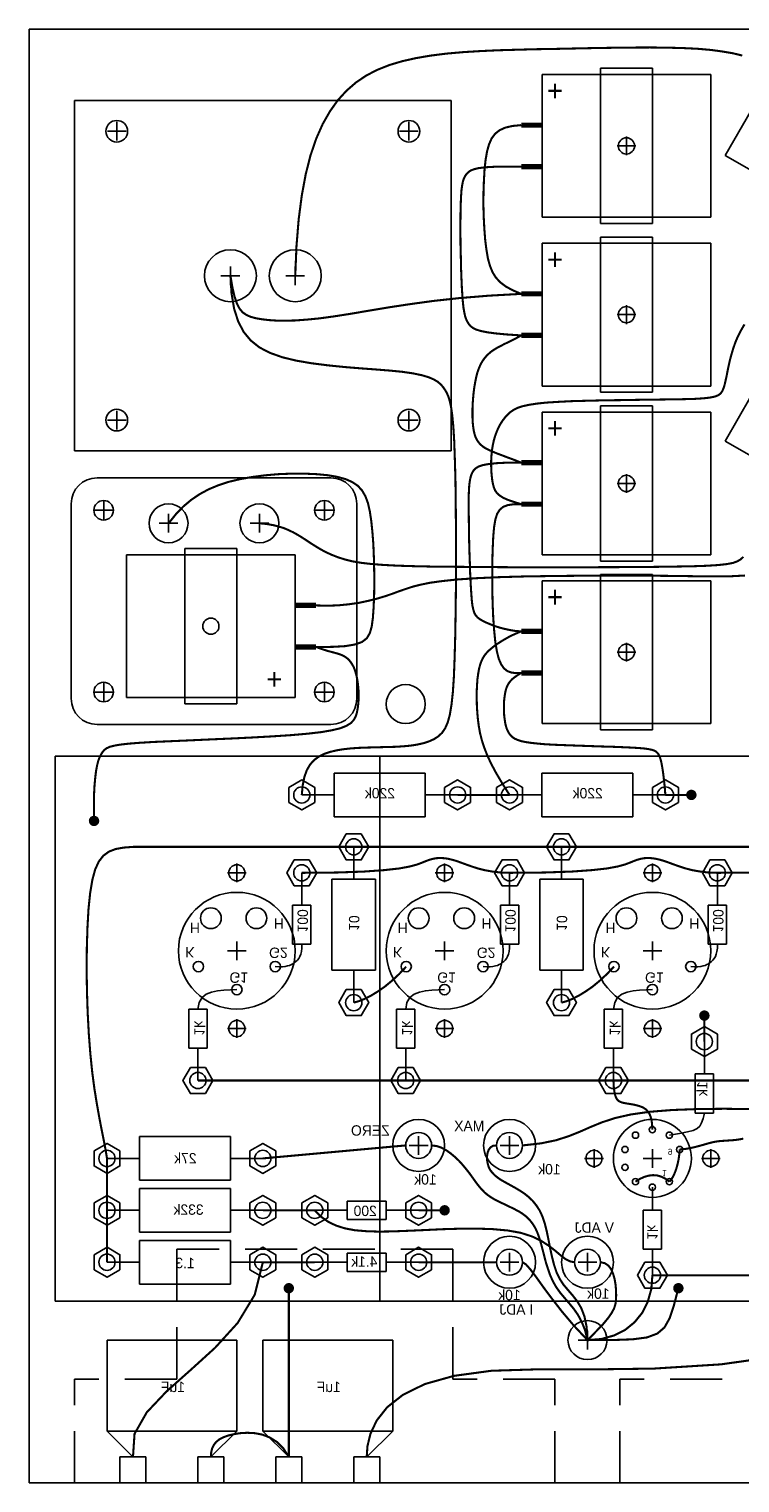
# Model space of a CAD drawing. Extents: x 0 to 48.2, y 0 to 26.
# Tile 4 of 5: x 31.2 to 38.1, y 12 to 26. Entities that reach past the tile are written whole.
import ezdxf

# ---------------------------------------------------------------- set-up
doc = ezdxf.new("R2010")
doc.units = 0
doc.linetypes.add('DASHED', pattern=[0.75, 0.5, -0.25])
doc.layers.get('0').update_dxf_attribs({"linetype": 'CONTINUOUS'})
for name, color, linetype in [('CHASSIS', 6, 'CONTINUOUS'), ('INSIDE', 1, 'CONTINUOUS'), ('PARTS', 3, 'CONTINUOUS'), ('WIRE', 253, 'CONTINUOUS')]:
    doc.layers.add(name, color=color, linetype=linetype)

# ---------------------------------------------------------------- blocks, each defined once
blk = doc.blocks.new('POT_SMALL')
at = {"layer": 'CHASSIS'}
blk.add_circle((0, 0), 0.125, dxfattribs=at)
at = {"layer": 'INSIDE'}
for radius in [0.25, 0.125]:
    blk.add_circle((0, 0), radius, dxfattribs=at)
blk = doc.blocks.new('ELCAP')
at = {"layer": 'CHASSIS'}
blk.add_circle((0, 0), 0.078, dxfattribs=at)
at = {"layer": 'INSIDE'}
for p, q in [((-0.25, 0.7475), (-0.25, -0.7475)), ((0.25, 0.7475), (-0.25, 0.7475)), ((0.25, 0.7475), (0.25, -0.7475)), ((0.8125, 0.6875), (-0.8125, 0.6875)), ((-0.8125, 0.6875), (-0.8125, -0.6875)), ((0.8125, -0.6875), (0.8125, 0.6875)), ((-0.8125, -0.6875), (0.8125, -0.6875)), ((-0.25, -0.7475), (0.25, -0.7475))]:
    blk.add_line(p, q, dxfattribs=at)
at = {"layer": 'INSIDE', "const_width": 0.05}
for points in [[(-0.8125, 0.2), (-1.0125, 0.2)], [(-0.8125, -0.2), (-1.0125, -0.2)]]:
    blk.add_lwpolyline(points, dxfattribs=at)
at = {"layer": 'INSIDE'}
blk.add_circle((0, 0), 0.078, dxfattribs=at)
blk = doc.blocks.new('MOTORCAP')
at = {"layer": 'CHASSIS'}
for centre, radius in [((0, 1.25), 0.078), ((0, 0.438), 0.438), ((0, -0.438), 0.438), ((-1.083, -0.625), 0.078), ((1.083, -0.625), 0.078)]:
    blk.add_circle(centre, radius, dxfattribs=at)
at = {"layer": 'PARTS'}
for p, q in [((-0.25, 0.968), (-0.25, 1.5)), ((0.25, 1.5), (-0.25, 1.5)), ((0.25, 0.968), (0.25, 1.5)), ((-0.964, -0.268), (-1.424, -0.533)), ((0.964, -0.268), (1.424, -0.533)), ((-1.424, -0.533), (-1.174, -0.967)), ((1.424, -0.533), (1.174, -0.967)), ((-0.714, -0.701), (-1.174, -0.967)), ((0.714, -0.701), (1.174, -0.967))]:
    blk.add_line(p, q, dxfattribs=at)
for centre, radius in [((0, 1.25), 0.078), ((0, 0), 1), ((0, 0), 0.93), ((-1.083, -0.625), 0.078), ((1.083, -0.625), 0.078)]:
    blk.add_circle(centre, radius, dxfattribs=at)
blk = doc.blocks.new('CHOKE')
at = {"layer": 'CHASSIS'}
for centre, radius in [((-1.40625, 1.390625), 0.1045), ((1.40625, 1.390625), 0.1045), ((-0.3125, 0), 0.25), ((0.3125, 0), 0.25), ((-1.40625, -1.390625), 0.1045), ((1.40625, -1.390625), 0.1045)]:
    blk.add_circle(centre, radius, dxfattribs=at)
at = {"layer": 'PARTS'}
for p, q in [((1.8125, 1.6875), (-1.8125, 1.6875)), ((-1.8125, 1.6875), (-1.8125, -1.6875)), ((1.8125, -1.6875), (1.8125, 1.6875)), ((-1.8125, -1.6875), (1.8125, -1.6875))]:
    blk.add_line(p, q, dxfattribs=at)
for centre, radius in [((-1.40625, 1.390625), 0.1045), ((1.40625, 1.390625), 0.1045), ((-0.3125, 0), 0.25), ((0.3125, 0), 0.25), ((-1.40625, -1.390625), 0.1045), ((1.40625, -1.390625), 0.1045)]:
    blk.add_circle(centre, radius, dxfattribs=at)
blk = doc.blocks.new('R05')
at = {"layer": 'INSIDE'}
for p, q in [((0, 0.5), (0, 0.188)), ((-0.088, -0.188), (-0.088, 0.188)), ((-0.088, 0.188), (0, 0.188)), ((0, 0.188), (0.088, 0.188)), ((0.088, 0.188), (0.088, -0.188)), ((0.088, -0.188), (-0.088, -0.188)), ((0, -0.188), (0, -0.5))]:
    blk.add_line(p, q, dxfattribs=at)
for points in [[(-0.072, 0.625), (-0.144, 0.5), (-0.072, 0.375), (0.072, 0.375), (0.144, 0.5), (0.072, 0.625)], [(-0.072, -0.375), (-0.144, -0.5), (-0.072, -0.625), (0.072, -0.625), (0.144, -0.5), (0.072, -0.375)]]:
    blk.add_lwpolyline(points, close=True, dxfattribs=at)
for centre in [(0, 0.5), (0, -0.5)]:
    blk.add_circle(centre, 0.078, dxfattribs=at)
blk = doc.blocks.new('R5')
at = {"layer": 'INSIDE'}
for p, q in [((0, 0.75), (0, 0.438)), ((-0.21, -0.438), (-0.21, 0.438)), ((-0.21, 0.438), (0, 0.438)), ((0, 0.438), (0.21, 0.438)), ((0.21, 0.438), (0.21, -0.438)), ((0.21, -0.438), (-0.21, -0.438)), ((0, -0.438), (0, -0.75))]:
    blk.add_line(p, q, dxfattribs=at)
for points in [[(-0.072, 0.875), (-0.144, 0.75), (-0.072, 0.625), (0.072, 0.625), (0.144, 0.75), (0.072, 0.875)], [(-0.072, -0.625), (-0.144, -0.75), (-0.072, -0.875), (0.072, -0.875), (0.144, -0.75), (0.072, -0.625)]]:
    blk.add_lwpolyline(points, close=True, dxfattribs=at)
for centre in [(0, 0.75), (0, -0.75)]:
    blk.add_circle(centre, 0.078, dxfattribs=at)
blk = doc.blocks.new('CHOKE2')
at = {"layer": 'CHASSIS'}
for centre, radius in [((-1.0625, 0.875), 0.094), ((1.0625, 0.875), 0.094), ((-0.4375, -0.75), 0.1875), ((0.4375, -0.75), 0.1875), ((-1.0625, -0.875), 0.094), ((1.0625, -0.875), 0.094)]:
    blk.add_circle(centre, radius, dxfattribs=at)
at = {"layer": 'PARTS'}
for p, q in [((-1.125, 1.1875), (1.125, 1.1875)), ((-1.375, 0.9375), (-1.375, -0.9375)), ((1.375, 0.9375), (1.375, -0.9375)), ((-1.125, -1.1875), (1.125, -1.1875))]:
    blk.add_line(p, q, dxfattribs=at)
for centre, radius in [((-1.0625, 0.875), 0.094), ((1.0625, 0.875), 0.094), ((-0.4375, -0.75), 0.1875), ((0.4375, -0.75), 0.1875), ((-1.0625, -0.875), 0.094), ((1.0625, -0.875), 0.094)]:
    blk.add_circle(centre, radius, dxfattribs=at)
for centre, start, end in [((-1.125, 0.9375), 90, 180), ((1.125, 0.9375), 0, 90), ((-1.125, -0.9375), 180, 270), ((1.125, -0.9375), 270, 0)]:
    blk.add_arc(centre, 0.25, start, end, dxfattribs=at)
blk = doc.blocks.new('NOVAL')
at = {"layer": 'CHASSIS'}
for centre, radius in [((0, 0), 0.375), ((-0.562, 0), 0.078), ((0.562, 0), 0.078)]:
    blk.add_circle(centre, radius, dxfattribs=at)
at = {"layer": 'PARTS'}
for centre, radius in [((0, 0), 0.375), ((0, 0.277), 0.03), ((-0.163, 0.224), 0.03), ((0.163, 0.224), 0.03), ((-0.562, 0), 0.078), ((-0.263, 0.086), 0.03), ((0.562, 0), 0.078), ((-0.263, -0.086), 0.03), ((0.263, -0.086), 0.03), ((-0.163, -0.224), 0.03), ((0, -0.277), 0.03), ((0.163, -0.224), 0.03)]:
    blk.add_circle(centre, radius, dxfattribs=at)
for s, p in [('1', (0.094, 0.113)), ('9', (0.149, -0.093))]:
    blk.add_text(s, height=0.06, dxfattribs=at).set_placement(p)

msp = doc.modelspace()

# ---------------------------------------------------------------- linework, layer by layer
at = {"layer": 'CHASSIS'}
for p, q in [((31.25, 12), (31.25, 26)), ((48.25, 26), (31.25, 26)), ((32.094, 24.926), (32.094, 25.106)), ((34.906, 24.926), (34.906, 25.106)), ((32.184, 25.016), (32.004, 25.016)), ((34.996, 25.016), (34.816, 25.016)), ((37, 24.785), (37, 24.965)), ((37.09, 24.875), (36.91, 24.875)), ((33.188, 23.535), (33.188, 23.715)), ((33.812, 23.535), (33.812, 23.715)), ((33.278, 23.625), (33.097, 23.625)), ((33.902, 23.625), (33.722, 23.625)), ((37.09, 23.25), (36.91, 23.25)), ((37, 23.16), (37, 23.34)), ((32.094, 22.144), (32.094, 22.324)), ((34.906, 22.144), (34.906, 22.324)), ((32.184, 22.234), (32.004, 22.234)), ((34.996, 22.234), (34.816, 22.234)), ((37, 21.535), (37, 21.715)), ((37.09, 21.625), (36.91, 21.625)), ((31.968, 21.276), (31.968, 21.456)), ((34.093, 21.276), (34.093, 21.456)), ((32.058, 21.366), (31.878, 21.366)), ((32.593, 21.151), (32.593, 21.331)), ((33.468, 21.151), (33.468, 21.331)), ((34.183, 21.366), (34.003, 21.366)), ((32.683, 21.241), (32.503, 21.241)), ((33.558, 21.241), (33.378, 21.241)), ((37, 19.91), (37, 20.09)), ((37.09, 20), (36.91, 20)), ((32.058, 19.616), (31.878, 19.616)), ((31.968, 19.526), (31.968, 19.706)), ((34.183, 19.616), (34.003, 19.616)), ((34.093, 19.526), (34.093, 19.706)), ((33.25, 17.785), (33.25, 17.965)), ((35.25, 17.785), (35.25, 17.965)), ((37.25, 17.785), (37.25, 17.965)), ((33.34, 17.875), (33.16, 17.875)), ((35.34, 17.875), (35.16, 17.875)), ((37.34, 17.875), (37.16, 17.875)), ((33.34, 17.125), (33.16, 17.125)), ((33.25, 17.035), (33.25, 17.215)), ((35.34, 17.125), (35.16, 17.125)), ((35.25, 17.035), (35.25, 17.215)), ((37.34, 17.125), (37.16, 17.125)), ((37.25, 17.035), (37.25, 17.215)), ((33.25, 16.285), (33.25, 16.465)), ((35.25, 16.285), (35.25, 16.465)), ((37.25, 16.285), (37.25, 16.465)), ((33.34, 16.375), (33.16, 16.375)), ((35.34, 16.375), (35.16, 16.375)), ((37.34, 16.375), (37.16, 16.375)), ((35, 15.16), (35, 15.34)), ((35.875, 15.16), (35.875, 15.34)), ((35.09, 15.25), (34.91, 15.25)), ((35.965, 15.25), (35.785, 15.25)), ((36.778, 15.125), (36.597, 15.125)), ((36.688, 15.035), (36.688, 15.215)), ((37.16, 15.125), (37.34, 15.125)), ((37.25, 15.215), (37.25, 15.035)), ((37.903, 15.125), (37.722, 15.125)), ((37.812, 15.035), (37.812, 15.215)), ((35.875, 14.035), (35.875, 14.215)), ((36.625, 14.035), (36.625, 14.215)), ((35.965, 14.125), (35.785, 14.125)), ((36.715, 14.125), (36.535, 14.125)), ((36.625, 13.285), (36.625, 13.465)), ((36.715, 13.375), (36.535, 13.375)), ((48.25, 12), (31.25, 12))]:
    msp.add_line(p, q, dxfattribs=at)
at = {"layer": 'CHASSIS', "linetype": 'DASHED'}
for p, q in [((32.671, 13), (32.671, 14.25)), ((35.329, 14.25), (32.671, 14.25)), ((35.329, 13), (35.329, 14.25)), ((31.688, 12), (31.688, 13)), ((32.671, 13), (31.688, 13)), ((36.312, 13), (35.329, 13)), ((36.312, 12), (36.312, 13)), ((36.938, 12), (36.938, 13)), ((37.921, 13), (36.938, 13))]:
    msp.add_line(p, q, dxfattribs=at)
at = {"layer": 'CHASSIS'}
for centre, radius in [((34.875, 19.5), 0.188), ((33.25, 17.875), 0.078), ((35.25, 17.875), 0.078), ((37.25, 17.875), 0.078), ((33.25, 17.125), 0.562), ((35.25, 17.125), 0.562), ((37.25, 17.125), 0.562), ((33.25, 16.375), 0.078), ((35.25, 16.375), 0.078), ((37.25, 16.375), 0.078), ((36.625, 13.375), 0.188)]:
    msp.add_circle(centre, radius, dxfattribs=at)
at = {"layer": 'INSIDE'}
for p, q in [((31.5, 19), (31.5, 13.75)), ((43.125, 19), (31.5, 19)), ((34.625, 13.75), (34.625, 19)), ((33.875, 17.562), (33.875, 17.875)), ((35.875, 17.562), (35.875, 17.875)), ((37.875, 17.562), (37.875, 17.875)), ((33.787, 17.562), (33.963, 17.562)), ((33.787, 17.188), (33.787, 17.562)), ((33.963, 17.562), (33.963, 17.188)), ((35.787, 17.562), (35.963, 17.562)), ((35.787, 17.188), (35.787, 17.562)), ((35.963, 17.562), (35.963, 17.188)), ((37.787, 17.562), (37.963, 17.562)), ((37.787, 17.188), (37.787, 17.562)), ((37.963, 17.562), (37.963, 17.188)), ((33.875, 17.188), (33.787, 17.188)), ((33.963, 17.188), (33.875, 17.188)), ((35.875, 17.188), (35.787, 17.188)), ((35.963, 17.188), (35.875, 17.188)), ((37.875, 17.188), (37.787, 17.188)), ((37.963, 17.188), (37.875, 17.188)), ((32.787, 16.188), (32.787, 16.562)), ((32.787, 16.562), (32.875, 16.562)), ((32.875, 16.562), (32.963, 16.562)), ((32.963, 16.562), (32.963, 16.188)), ((34.787, 16.188), (34.787, 16.562)), ((34.787, 16.562), (34.875, 16.562)), ((34.787, 16.562), (34.875, 16.562)), ((34.875, 16.562), (34.963, 16.562)), ((34.963, 16.562), (34.963, 16.188)), ((36.787, 16.188), (36.787, 16.562)), ((36.787, 16.562), (36.875, 16.562)), ((36.787, 16.562), (36.875, 16.562)), ((36.875, 16.562), (36.963, 16.562)), ((36.963, 16.562), (36.963, 16.188)), ((37.75, 15.938), (37.75, 16.25)), ((32.963, 16.188), (32.787, 16.188)), ((32.875, 16.188), (32.875, 15.875)), ((34.963, 16.188), (34.787, 16.188)), ((34.875, 16.188), (34.875, 15.875)), ((36.963, 16.188), (36.787, 16.188)), ((36.875, 16.188), (36.875, 15.875)), ((37.662, 15.562), (37.662, 15.938)), ((37.662, 15.938), (37.838, 15.938)), ((37.838, 15.938), (37.838, 15.562)), ((37.75, 15.562), (37.662, 15.562)), ((37.838, 15.562), (37.75, 15.562)), ((37.162, 14.25), (37.162, 14.625)), ((37.162, 14.625), (37.25, 14.625)), ((37.25, 14.625), (37.338, 14.625)), ((37.338, 14.625), (37.338, 14.25)), ((37.338, 14.25), (37.162, 14.25)), ((37.25, 14.25), (37.25, 14)), ((31.5, 13.75), (43.5, 13.75)), ((32, 12.5), (32, 13.375)), ((32, 13.375), (33.25, 13.375)), ((33.25, 13.375), (33.25, 12.5)), ((33.5, 13.375), (34.75, 13.375)), ((33.5, 12.5), (33.5, 13.375)), ((34.75, 13.375), (34.75, 12.5)), ((33.25, 12.5), (32, 12.5)), ((32.25, 12.25), (32, 12.5)), ((33, 12.25), (33.25, 12.5)), ((34.75, 12.5), (33.5, 12.5)), ((33.75, 12.25), (33.5, 12.5)), ((34.5, 12.25), (34.75, 12.5)), ((32.125, 12.25), (32.375, 12.25)), ((32.125, 12), (32.125, 12.25)), ((32.375, 12.25), (32.375, 12)), ((32.875, 12), (32.875, 12.25)), ((32.875, 12.25), (33.125, 12.25)), ((33.125, 12.25), (33.125, 12)), ((33.625, 12), (33.625, 12.25)), ((33.625, 12.25), (33.875, 12.25)), ((33.875, 12.25), (33.875, 12)), ((34.375, 12.25), (34.625, 12.25)), ((34.375, 12), (34.375, 12.25)), ((34.625, 12.25), (34.625, 12))]:
    msp.add_line(p, q, dxfattribs=at)
for points in [[(33.947, 18), (34.019, 17.875), (33.947, 17.75), (33.803, 17.75), (33.731, 17.875), (33.803, 18)], [(35.947, 18), (36.019, 17.875), (35.947, 17.75), (35.803, 17.75), (35.731, 17.875), (35.803, 18)], [(37.947, 18), (38.019, 17.875), (37.947, 17.75), (37.803, 17.75), (37.731, 17.875), (37.803, 18)], [(37.625, 16.178), (37.75, 16.106), (37.875, 16.178), (37.875, 16.322), (37.75, 16.394), (37.625, 16.322)], [(32.803, 16), (32.731, 15.875), (32.803, 15.75), (32.947, 15.75), (33.019, 15.875), (32.947, 16)], [(34.803, 16), (34.731, 15.875), (34.803, 15.75), (34.947, 15.75), (35.019, 15.875), (34.947, 16)], [(36.803, 16), (36.731, 15.875), (36.803, 15.75), (36.947, 15.75), (37.019, 15.875), (36.947, 16)], [(37.178, 14.125), (37.106, 14), (37.178, 13.875), (37.322, 13.875), (37.394, 14), (37.322, 14.125)]]:
    msp.add_lwpolyline(points, close=True, dxfattribs=at)
for points in [[(33.875, 17.188), (33.875, 17.15), (33.871, 17.119), (33.865, 17.092), (33.856, 17.07), (33.845, 17.051), (33.833, 17.035), (33.819, 17.022), (33.805, 17.011), (33.79, 17), (33.775, 16.991), (33.758, 16.984), (33.738, 16.978), (33.715, 16.974), (33.688, 16.971), (33.656, 16.971), (33.62, 16.972)], [(35.875, 17.188), (35.875, 17.15), (35.871, 17.119), (35.865, 17.092), (35.856, 17.07), (35.845, 17.051), (35.833, 17.035), (35.819, 17.022), (35.805, 17.011), (35.79, 17), (35.775, 16.991), (35.758, 16.984), (35.738, 16.978), (35.715, 16.974), (35.688, 16.971), (35.656, 16.971), (35.62, 16.972)], [(37.875, 17.188), (37.875, 17.15), (37.871, 17.119), (37.865, 17.092), (37.856, 17.07), (37.845, 17.051), (37.833, 17.035), (37.819, 17.022), (37.805, 17.011), (37.79, 17), (37.775, 16.991), (37.758, 16.984), (37.738, 16.978), (37.715, 16.974), (37.688, 16.971), (37.656, 16.971), (37.62, 16.972)], [(32.875, 16.562), (32.887, 16.626), (32.915, 16.673), (32.956, 16.706), (33.007, 16.727), (33.065, 16.739), (33.126, 16.746), (33.189, 16.748), (33.25, 16.75)], [(34.875, 16.562), (34.887, 16.626), (34.915, 16.673), (34.956, 16.706), (35.007, 16.727), (35.065, 16.739), (35.126, 16.746), (35.189, 16.748), (35.25, 16.75)], [(36.875, 16.562), (36.887, 16.626), (36.915, 16.673), (36.956, 16.706), (37.007, 16.727), (37.065, 16.739), (37.126, 16.746), (37.189, 16.748), (37.25, 16.75)], [(37.75, 15.562), (37.737, 15.508), (37.724, 15.467), (37.706, 15.435), (37.68, 15.412), (37.642, 15.395), (37.587, 15.38), (37.512, 15.366), (37.413, 15.349)], [(37.25, 14.625), (37.25, 14.698), (37.25, 14.75), (37.25, 14.785), (37.25, 14.807), (37.251, 14.82), (37.251, 14.829), (37.251, 14.837), (37.25, 14.848)]]:
    msp.add_lwpolyline(points, dxfattribs=at)
for centre in [(33.875, 17.875), (35.875, 17.875), (37.875, 17.875), (37.75, 16.25), (32.875, 15.875), (34.875, 15.875), (36.875, 15.875), (37.25, 14)]:
    msp.add_circle(centre, 0.078, dxfattribs=at)
at = {"layer": 'PARTS'}
for centre, radius in [((33.25, 17.875), 0.078), ((35.25, 17.875), 0.078), ((37.25, 17.875), 0.078), ((33.25, 17.125), 0.562), ((35.25, 17.125), 0.562), ((37.25, 17.125), 0.562), ((33, 17.438), 0.1), ((33.438, 17.438), 0.1), ((35, 17.438), 0.1), ((35.438, 17.438), 0.1), ((37, 17.438), 0.1), ((37.438, 17.438), 0.1), ((32.88, 16.972), 0.05), ((33.62, 16.972), 0.05), ((34.88, 16.972), 0.05), ((35.62, 16.972), 0.05), ((36.88, 16.972), 0.05), ((37.62, 16.972), 0.05), ((33.25, 16.75), 0.05), ((35.25, 16.75), 0.05), ((37.25, 16.75), 0.05), ((33.25, 16.375), 0.078), ((35.25, 16.375), 0.078), ((37.25, 16.375), 0.078)]:
    msp.add_circle(centre, radius, dxfattribs=at)
at = {"layer": 'WIRE', "color": 1, "const_width": 0.02}
for points in [[(38.115, 25.745), (38.025, 25.767), (37.925, 25.784), (37.814, 25.799), (37.688, 25.81), (37.547, 25.817), (37.392, 25.821), (37.226, 25.823), (37.051, 25.822), (36.87, 25.82), (36.684, 25.817), (36.496, 25.813), (36.309, 25.809), (36.124, 25.806), (35.943, 25.801), (35.766, 25.796), (35.594, 25.788), (35.429, 25.778), (35.27, 25.764), (35.119, 25.745), (34.977, 25.721), (34.843, 25.691), (34.719, 25.654), (34.603, 25.608), (34.496, 25.553), (34.397, 25.486), (34.306, 25.407), (34.222, 25.315), (34.146, 25.208), (34.076, 25.085), (34.014, 24.945), (33.959, 24.784), (33.913, 24.603), (33.875, 24.398), (33.845, 24.168), (33.824, 23.911), (33.812, 23.625)], [(35.987, 23.45), (35.907, 23.484), (35.841, 23.52), (35.787, 23.56), (35.744, 23.606), (35.711, 23.659), (35.686, 23.721), (35.666, 23.793), (35.652, 23.877), (35.64, 23.974), (35.632, 24.081), (35.626, 24.194), (35.623, 24.31), (35.624, 24.426), (35.628, 24.539), (35.634, 24.644), (35.644, 24.739), (35.658, 24.821), (35.677, 24.889), (35.702, 24.946), (35.735, 24.991), (35.779, 25.026), (35.834, 25.051), (35.903, 25.067), (35.987, 25.075)], [(33.188, 23.625), (33.199, 23.453), (33.224, 23.306), (33.263, 23.184), (33.316, 23.083), (33.384, 23.001), (33.468, 22.934), (33.569, 22.882), (33.687, 22.84), (33.822, 22.807), (33.969, 22.782), (34.125, 22.762), (34.283, 22.746), (34.44, 22.733), (34.59, 22.722), (34.727, 22.711), (34.848, 22.699), (34.948, 22.684), (35.03, 22.667), (35.094, 22.648), (35.144, 22.627), (35.183, 22.604), (35.212, 22.579), (35.235, 22.553), (35.254, 22.525), (35.271, 22.496), (35.286, 22.461), (35.3, 22.415), (35.313, 22.355), (35.324, 22.274), (35.334, 22.169), (35.342, 22.036), (35.348, 21.868), (35.354, 21.664), (35.357, 21.431), (35.359, 21.179), (35.36, 20.915), (35.359, 20.651), (35.356, 20.394), (35.352, 20.154), (35.346, 19.941), (35.339, 19.761), (35.329, 19.613), (35.316, 19.493), (35.3, 19.398), (35.28, 19.324), (35.255, 19.267), (35.225, 19.223), (35.189, 19.189), (35.147, 19.162), (35.098, 19.14), (35.045, 19.123), (34.986, 19.11), (34.924, 19.1), (34.858, 19.094), (34.788, 19.089), (34.716, 19.087), (34.642, 19.085), (34.567, 19.083), (34.492, 19.081), (34.417, 19.078), (34.345, 19.073), (34.274, 19.065), (34.208, 19.054), (34.146, 19.039), (34.089, 19.02), (34.038, 18.994), (33.994, 18.961), (33.955, 18.918), (33.924, 18.865), (33.9, 18.799), (33.884, 18.72), (33.875, 18.625)], [(33.188, 23.625), (33.207, 23.514), (33.227, 23.426), (33.25, 23.359), (33.276, 23.308), (33.306, 23.272), (33.342, 23.247), (33.383, 23.229), (33.431, 23.216), (33.488, 23.206), (33.553, 23.198), (33.628, 23.193), (33.713, 23.192), (33.811, 23.194), (33.921, 23.202), (34.045, 23.214), (34.183, 23.233), (34.337, 23.257), (34.508, 23.286), (34.698, 23.318), (34.908, 23.35), (35.141, 23.382), (35.397, 23.41), (35.679, 23.433), (35.987, 23.45)], [(32.25, 18.125), (32.16, 18.118), (32.083, 18.104), (32.018, 18.079), (31.965, 18.04), (31.921, 17.984), (31.886, 17.907), (31.859, 17.808), (31.838, 17.682), (31.822, 17.528), (31.812, 17.351), (31.806, 17.156), (31.804, 16.95), (31.807, 16.738), (31.814, 16.527), (31.825, 16.322), (31.84, 16.129), (31.858, 15.953), (31.879, 15.795), (31.902, 15.652), (31.925, 15.523), (31.947, 15.407), (31.968, 15.303), (31.986, 15.21), (32, 15.125)], [(40.375, 18.125), (38.25, 18.125), (36.25, 18.125), (34.25, 18.125), (32.25, 18.125)], [(32, 15.125), (32, 14.625)], [(32, 14.625), (32, 14.125)]]:
    msp.add_lwpolyline(points, dxfattribs=at)
at = {"layer": 'WIRE', "const_width": 0.02}
for points in [[(35.987, 24.675), (35.841, 24.676), (35.727, 24.674), (35.64, 24.669), (35.577, 24.661), (35.532, 24.65), (35.501, 24.638), (35.481, 24.624), (35.466, 24.61), (35.454, 24.595), (35.443, 24.577), (35.433, 24.555), (35.425, 24.528), (35.418, 24.492), (35.412, 24.446), (35.408, 24.388), (35.405, 24.317), (35.403, 24.231), (35.402, 24.133), (35.402, 24.027), (35.403, 23.916), (35.406, 23.805), (35.408, 23.697), (35.412, 23.596), (35.416, 23.506), (35.421, 23.429), (35.426, 23.365), (35.432, 23.312), (35.44, 23.268), (35.448, 23.233), (35.458, 23.204), (35.47, 23.18), (35.483, 23.159), (35.499, 23.14), (35.521, 23.123), (35.552, 23.107), (35.597, 23.093), (35.66, 23.08), (35.743, 23.069), (35.851, 23.059), (35.987, 23.05)], [(35.987, 23.05), (35.942, 23.025), (35.899, 23.003), (35.86, 22.984), (35.823, 22.966), (35.79, 22.949), (35.758, 22.932), (35.729, 22.915), (35.702, 22.897), (35.677, 22.876), (35.654, 22.854), (35.633, 22.829), (35.613, 22.801), (35.596, 22.77), (35.58, 22.734), (35.566, 22.695), (35.554, 22.65), (35.544, 22.6), (35.535, 22.547), (35.528, 22.49), (35.523, 22.433), (35.519, 22.376), (35.518, 22.32), (35.518, 22.266), (35.52, 22.217), (35.524, 22.174), (35.53, 22.135), (35.538, 22.1), (35.548, 22.07), (35.561, 22.044), (35.577, 22.02), (35.595, 22), (35.617, 21.981), (35.641, 21.965), (35.671, 21.949), (35.705, 21.934), (35.745, 21.917), (35.793, 21.899), (35.848, 21.878), (35.913, 21.854), (35.987, 21.825)], [(35.987, 21.825), (35.857, 21.825), (35.754, 21.82), (35.676, 21.812), (35.617, 21.801), (35.576, 21.787), (35.548, 21.77), (35.529, 21.75), (35.516, 21.729), (35.506, 21.705), (35.498, 21.678), (35.492, 21.646), (35.487, 21.608), (35.484, 21.562), (35.482, 21.507), (35.482, 21.442), (35.482, 21.364), (35.483, 21.274), (35.484, 21.173), (35.486, 21.067), (35.489, 20.958), (35.493, 20.851), (35.496, 20.748), (35.501, 20.654), (35.506, 20.572), (35.511, 20.505), (35.517, 20.451), (35.526, 20.41), (35.536, 20.377), (35.55, 20.353), (35.568, 20.333), (35.59, 20.317), (35.617, 20.301), (35.65, 20.285), (35.688, 20.269), (35.731, 20.252), (35.777, 20.237), (35.827, 20.224), (35.879, 20.213), (35.933, 20.204), (35.987, 20.2)], [(38.125, 20.917), (38.099, 20.893), (38.068, 20.875), (38.025, 20.859), (37.966, 20.848), (37.885, 20.839), (37.777, 20.832), (37.637, 20.827), (37.461, 20.824), (37.244, 20.821), (36.995, 20.819), (36.722, 20.818), (36.436, 20.817), (36.146, 20.817), (35.861, 20.818), (35.59, 20.82), (35.345, 20.822), (35.131, 20.824), (34.947, 20.828), (34.791, 20.833), (34.658, 20.84), (34.545, 20.849), (34.448, 20.86), (34.365, 20.874), (34.292, 20.892), (34.225, 20.913), (34.164, 20.937), (34.107, 20.963), (34.055, 20.991), (34.007, 21.02), (33.961, 21.049), (33.918, 21.078), (33.876, 21.105), (33.835, 21.13), (33.794, 21.153), (33.751, 21.174), (33.706, 21.193), (33.656, 21.209), (33.6, 21.223), (33.538, 21.234), (33.468, 21.241)], [(35.987, 20.2), (35.948, 20.184), (35.908, 20.166), (35.869, 20.147), (35.832, 20.126), (35.795, 20.104), (35.761, 20.082), (35.729, 20.06), (35.701, 20.037), (35.675, 20.015), (35.653, 19.992), (35.633, 19.967), (35.617, 19.941), (35.603, 19.911), (35.591, 19.877), (35.581, 19.838), (35.573, 19.793), (35.566, 19.742), (35.562, 19.685), (35.559, 19.624), (35.559, 19.559), (35.56, 19.492), (35.564, 19.424), (35.57, 19.355), (35.579, 19.287), (35.591, 19.22), (35.608, 19.153), (35.63, 19.084), (35.659, 19.01), (35.696, 18.929), (35.744, 18.839), (35.803, 18.739), (35.875, 18.625)], [(35.875, 18.625), (35.375, 18.625)], [(34.88, 16.972), (34.812, 16.9), (34.743, 16.836), (34.674, 16.779), (34.606, 16.732), (34.541, 16.692), (34.48, 16.661), (34.424, 16.639), (34.375, 16.625)], [(36.88, 16.972), (36.812, 16.9), (36.743, 16.836), (36.674, 16.779), (36.606, 16.732), (36.541, 16.692), (36.48, 16.661), (36.424, 16.639), (36.375, 16.625)], [(34.875, 15.875), (32.875, 15.875)], [(36.875, 15.875), (34.875, 15.875)], [(38.875, 15.875), (36.875, 15.875)], [(37.25, 15.402), (37.247, 15.451), (37.242, 15.492), (37.233, 15.526), (37.222, 15.554), (37.207, 15.576), (37.191, 15.594), (37.172, 15.608), (37.151, 15.619), (37.127, 15.628), (37.103, 15.635), (37.078, 15.641), (37.052, 15.646), (37.027, 15.65), (37.002, 15.654), (36.979, 15.658), (36.958, 15.663), (36.94, 15.67), (36.924, 15.679), (36.91, 15.693), (36.899, 15.712), (36.89, 15.738), (36.883, 15.773), (36.878, 15.818), (36.875, 15.875)], [(33.5, 15.125), (34.875, 15.25)], [(35.125, 15.25), (35.172, 15.244), (35.218, 15.229), (35.263, 15.205), (35.307, 15.174), (35.349, 15.139), (35.389, 15.101), (35.425, 15.061), (35.458, 15.021), (35.488, 14.983), (35.514, 14.947), (35.539, 14.912), (35.562, 14.88), (35.586, 14.85), (35.611, 14.822), (35.637, 14.795), (35.667, 14.771), (35.7, 14.748), (35.736, 14.727), (35.774, 14.708), (35.814, 14.689), (35.854, 14.67), (35.893, 14.651), (35.931, 14.632), (35.967, 14.613), (36, 14.592), (36.03, 14.569), (36.057, 14.544), (36.082, 14.516), (36.105, 14.484), (36.126, 14.448), (36.144, 14.407), (36.161, 14.36), (36.177, 14.307), (36.192, 14.25), (36.208, 14.189), (36.224, 14.126), (36.244, 14.063), (36.266, 14), (36.293, 13.94), (36.325, 13.884), (36.362, 13.832), (36.404, 13.782), (36.447, 13.732), (36.491, 13.679), (36.533, 13.619), (36.57, 13.55), (36.602, 13.47), (36.625, 13.375)], [(33.5, 14.625), (34, 14.625)], [(34, 14.625), (34.061, 14.563), (34.129, 14.515), (34.205, 14.478), (34.291, 14.451), (34.387, 14.433), (34.495, 14.424), (34.615, 14.42), (34.75, 14.422), (34.9, 14.428), (35.059, 14.435), (35.225, 14.443), (35.393, 14.448), (35.557, 14.449), (35.713, 14.444), (35.857, 14.431), (35.984, 14.408), (36.09, 14.374), (36.178, 14.332), (36.251, 14.285), (36.312, 14.238), (36.364, 14.194), (36.41, 14.158), (36.455, 14.134), (36.5, 14.125)], [(33.5, 14.125), (33.422, 13.812), (33.258, 13.541), (33.041, 13.302), (32.802, 13.085), (32.573, 12.881), (32.383, 12.68), (32.265, 12.473), (32.25, 12.25)], [(33.5, 14.125), (34, 14.125)], [(35, 14.125), (35.75, 14.125)], [(36, 14.125), (36.034, 14.103), (36.077, 14.054), (36.132, 13.981), (36.199, 13.887), (36.281, 13.777), (36.378, 13.652), (36.492, 13.517), (36.625, 13.375)], [(36.75, 14.125), (36.792, 14.116), (36.826, 14.093), (36.853, 14.057), (36.872, 14.013), (36.886, 13.963), (36.895, 13.91), (36.9, 13.857), (36.901, 13.807), (36.9, 13.762), (36.894, 13.721), (36.881, 13.68), (36.858, 13.637), (36.824, 13.588), (36.775, 13.529), (36.709, 13.46), (36.625, 13.375)], [(37.25, 14), (37.239, 13.865), (37.205, 13.744), (37.151, 13.637), (37.078, 13.547), (36.988, 13.474), (36.881, 13.42), (36.76, 13.386), (36.625, 13.375)], [(38.375, 14), (37.25, 14)]]:
    msp.add_lwpolyline(points, dxfattribs=at)
at = {"layer": 'WIRE', "color": 7, "const_width": 0.02}
for points in [[(38.136, 23.156), (38.102, 23.097), (38.072, 23.039), (38.048, 22.982), (38.028, 22.924), (38.011, 22.868), (37.996, 22.812), (37.984, 22.758), (37.973, 22.706), (37.964, 22.658), (37.954, 22.614), (37.945, 22.574), (37.934, 22.54), (37.922, 22.513), (37.906, 22.49), (37.882, 22.473), (37.848, 22.46), (37.801, 22.451), (37.738, 22.444), (37.656, 22.439), (37.552, 22.436), (37.424, 22.434), (37.278, 22.432), (37.119, 22.43), (36.952, 22.427), (36.785, 22.425), (36.623, 22.421), (36.472, 22.417), (36.338, 22.41), (36.226, 22.403), (36.133, 22.393), (36.059, 22.381), (35.999, 22.368), (35.952, 22.352), (35.914, 22.333), (35.883, 22.312), (35.857, 22.288), (35.832, 22.261), (35.809, 22.231), (35.788, 22.199), (35.769, 22.164), (35.752, 22.125), (35.737, 22.085), (35.724, 22.041), (35.714, 21.995), (35.706, 21.947), (35.701, 21.897), (35.698, 21.846), (35.698, 21.796), (35.699, 21.747), (35.703, 21.701), (35.708, 21.658), (35.715, 21.619), (35.724, 21.586), (35.736, 21.557), (35.754, 21.531), (35.779, 21.509), (35.813, 21.487), (35.858, 21.467), (35.915, 21.447), (35.987, 21.425)], [(32.593, 21.241), (32.662, 21.327), (32.734, 21.402), (32.81, 21.466), (32.891, 21.521), (32.978, 21.568), (33.071, 21.607), (33.172, 21.64), (33.281, 21.666), (33.399, 21.687), (33.523, 21.703), (33.65, 21.714), (33.776, 21.719), (33.899, 21.719), (34.016, 21.714), (34.123, 21.704), (34.217, 21.688), (34.297, 21.666), (34.361, 21.638), (34.414, 21.602), (34.455, 21.557), (34.487, 21.502), (34.512, 21.435), (34.53, 21.355), (34.544, 21.262), (34.555, 21.154), (34.564, 21.036), (34.569, 20.91), (34.572, 20.782), (34.573, 20.656), (34.571, 20.535), (34.566, 20.424), (34.559, 20.327), (34.548, 20.247), (34.53, 20.183), (34.501, 20.134), (34.455, 20.098), (34.387, 20.074), (34.294, 20.058), (34.171, 20.051), (34.012, 20.05)], [(35.987, 21.425), (35.915, 21.424), (35.858, 21.416), (35.813, 21.399), (35.78, 21.371), (35.755, 21.331), (35.738, 21.276), (35.726, 21.204), (35.718, 21.113), (35.713, 21.004), (35.709, 20.879), (35.708, 20.744), (35.709, 20.604), (35.712, 20.464), (35.718, 20.329), (35.727, 20.205), (35.738, 20.096), (35.753, 20.007), (35.771, 19.936), (35.794, 19.883), (35.821, 19.844), (35.853, 19.818), (35.891, 19.804), (35.936, 19.798), (35.987, 19.8)], [(34.012, 20.05), (34.058, 20.033), (34.098, 20.02), (34.134, 20.009), (34.166, 20.001), (34.195, 19.993), (34.221, 19.986), (34.245, 19.978), (34.267, 19.969), (34.289, 19.957), (34.309, 19.943), (34.328, 19.926), (34.345, 19.905), (34.361, 19.881), (34.376, 19.853), (34.388, 19.821), (34.399, 19.784), (34.408, 19.742), (34.415, 19.697), (34.42, 19.649), (34.422, 19.601), (34.422, 19.552), (34.419, 19.504), (34.413, 19.458), (34.405, 19.416), (34.393, 19.379), (34.374, 19.345), (34.346, 19.316), (34.304, 19.29), (34.245, 19.267), (34.166, 19.248), (34.063, 19.23), (33.933, 19.215), (33.774, 19.201), (33.591, 19.189), (33.393, 19.178), (33.188, 19.168), (32.982, 19.159), (32.785, 19.15), (32.602, 19.142), (32.443, 19.135), (32.313, 19.127), (32.21, 19.119), (32.131, 19.11), (32.072, 19.1), (32.028, 19.089), (31.997, 19.075), (31.975, 19.059), (31.958, 19.039), (31.943, 19.016), (31.929, 18.988), (31.916, 18.954), (31.905, 18.911), (31.895, 18.858), (31.887, 18.794), (31.88, 18.717), (31.875, 18.625)], [(35.987, 19.8), (35.953, 19.779), (35.924, 19.759), (35.901, 19.74), (35.881, 19.719), (35.866, 19.699), (35.854, 19.677), (35.844, 19.653), (35.837, 19.628), (35.831, 19.6), (35.827, 19.57), (35.823, 19.539), (35.821, 19.508), (35.821, 19.475), (35.821, 19.443), (35.822, 19.411), (35.824, 19.381), (35.828, 19.352), (35.832, 19.325), (35.837, 19.299), (35.844, 19.275), (35.852, 19.252), (35.862, 19.232), (35.874, 19.213), (35.888, 19.196), (35.904, 19.181), (35.925, 19.167), (35.951, 19.155), (35.984, 19.144), (36.025, 19.135), (36.078, 19.127), (36.142, 19.12), (36.22, 19.113), (36.312, 19.108), (36.416, 19.104), (36.526, 19.1), (36.64, 19.096), (36.753, 19.092), (36.862, 19.089), (36.961, 19.085), (37.047, 19.081), (37.117, 19.077), (37.173, 19.072), (37.215, 19.066), (37.247, 19.059), (37.27, 19.051), (37.287, 19.041), (37.298, 19.03), (37.308, 19.017), (37.316, 19.002), (37.324, 18.983), (37.332, 18.956), (37.34, 18.919), (37.348, 18.871), (37.357, 18.807), (37.366, 18.726), (37.375, 18.625)], [(31.875, 18.625), (31.875, 18.375)], [(37.375, 18.625), (37.625, 18.625)], [(37.75, 16.25), (37.75, 16.5)], [(35, 14.625), (35.25, 14.625)], [(33.75, 13.875), (33.75, 12.25)], [(36.625, 13.375), (36.873, 13.376), (37.061, 13.383), (37.198, 13.401), (37.297, 13.438), (37.366, 13.497), (37.416, 13.586), (37.457, 13.71), (37.5, 13.875)], [(33.75, 12.25), (33.698, 12.332), (33.636, 12.394), (33.568, 12.437), (33.496, 12.465), (33.423, 12.479), (33.35, 12.483), (33.281, 12.479), (33.219, 12.469), (33.164, 12.456), (33.119, 12.439), (33.081, 12.419), (33.051, 12.395), (33.028, 12.366), (33.012, 12.333), (33.003, 12.294), (33, 12.25)]]:
    msp.add_lwpolyline(points, dxfattribs=at)
at = {"layer": 'WIRE', "color": 125, "const_width": 0.02}
for points in [[(38.141, 20.738), (37.972, 20.729), (37.794, 20.729), (37.596, 20.732), (37.366, 20.735), (37.11, 20.737), (36.838, 20.737), (36.558, 20.736), (36.28, 20.733), (36.014, 20.729), (35.769, 20.722), (35.554, 20.712), (35.375, 20.7), (35.231, 20.685), (35.114, 20.669), (35.02, 20.65), (34.941, 20.63), (34.874, 20.608), (34.81, 20.586), (34.746, 20.562), (34.675, 20.538), (34.598, 20.515), (34.514, 20.494), (34.425, 20.475), (34.329, 20.461), (34.228, 20.451), (34.123, 20.447), (34.012, 20.45)], [(36, 15.25), (36.178, 15.27), (36.323, 15.3), (36.444, 15.339), (36.552, 15.382), (36.656, 15.428), (36.766, 15.473), (36.892, 15.514), (37.042, 15.548), (37.226, 15.574), (37.44, 15.591), (37.681, 15.6), (37.945, 15.603), (38.228, 15.599)], [(36.625, 13.375), (36.617, 13.501), (36.596, 13.603), (36.565, 13.684), (36.526, 13.75), (36.482, 13.806), (36.438, 13.857), (36.395, 13.908), (36.358, 13.964), (36.327, 14.029), (36.303, 14.101), (36.283, 14.179), (36.266, 14.259), (36.25, 14.34), (36.234, 14.419), (36.215, 14.494), (36.193, 14.562), (36.166, 14.621), (36.133, 14.672), (36.098, 14.716), (36.059, 14.753), (36.019, 14.785), (35.977, 14.813), (35.936, 14.838), (35.896, 14.86), (35.858, 14.881), (35.822, 14.901), (35.789, 14.92), (35.759, 14.941), (35.732, 14.963), (35.709, 14.987), (35.689, 15.013), (35.674, 15.043), (35.664, 15.077), (35.658, 15.113), (35.658, 15.148), (35.664, 15.181), (35.675, 15.21), (35.693, 15.233), (35.718, 15.247), (35.75, 15.25)]]:
    msp.add_lwpolyline(points, dxfattribs=at)
at = {"layer": 'WIRE', "color": 7, "const_width": 0.05}
for points in [[(37.65, 18.625, -1), (37.6, 18.625, -1)], [(31.875, 18.35, -1), (31.875, 18.4, -1)], [(37.75, 16.525, -1), (37.75, 16.475, -1)], [(35.275, 14.625, -1), (35.225, 14.625, -1)], [(33.775, 13.875, -1), (33.725, 13.875, -1)], [(37.475, 13.875, -1), (37.525, 13.875, -1)]]:
    msp.add_lwpolyline(points, format="xyb", close=True, dxfattribs=at)
at = {"layer": 'WIRE', "color": 30, "const_width": 0.02}
for points in [[(35.875, 17.875), (35.786, 17.878), (35.705, 17.888), (35.633, 17.901), (35.567, 17.918), (35.508, 17.937), (35.455, 17.956), (35.406, 17.974), (35.361, 17.99), (35.319, 18.002), (35.28, 18.011), (35.242, 18.016), (35.207, 18.018), (35.172, 18.016), (35.138, 18.01), (35.105, 18.001), (35.07, 17.988), (35.033, 17.973), (34.985, 17.955), (34.915, 17.936), (34.813, 17.917), (34.668, 17.901), (34.471, 17.887), (34.21, 17.878), (33.875, 17.875)], [(37.875, 17.875), (37.786, 17.878), (37.705, 17.888), (37.633, 17.901), (37.567, 17.918), (37.508, 17.937), (37.455, 17.956), (37.406, 17.974), (37.361, 17.99), (37.319, 18.002), (37.28, 18.011), (37.242, 18.016), (37.207, 18.018), (37.172, 18.016), (37.138, 18.01), (37.105, 18.001), (37.07, 17.988), (37.033, 17.973), (36.985, 17.955), (36.915, 17.936), (36.813, 17.917), (36.668, 17.901), (36.471, 17.887), (36.21, 17.878), (35.875, 17.875)], [(38.21, 17.878), (37.875, 17.875)]]:
    msp.add_lwpolyline(points, dxfattribs=at)
at = {"layer": 'WIRE', "color": 44, "const_width": 0.02}
for points in [[(38.125, 15.315), (38.088, 15.308), (38.053, 15.303), (38.02, 15.3), (37.989, 15.298), (37.959, 15.296), (37.929, 15.294), (37.9, 15.292), (37.87, 15.288), (37.839, 15.283), (37.807, 15.275), (37.774, 15.266), (37.738, 15.255), (37.7, 15.245), (37.659, 15.234), (37.614, 15.224), (37.566, 15.216), (37.513, 15.211)], [(37.513, 15.211), (37.509, 15.163), (37.502, 15.115), (37.492, 15.069), (37.48, 15.025), (37.465, 14.985), (37.449, 14.95), (37.431, 14.922), (37.413, 14.901)], [(37.413, 14.901), (37.375, 14.93), (37.336, 14.949), (37.296, 14.961), (37.255, 14.964), (37.214, 14.959), (37.172, 14.947), (37.13, 14.928), (37.087, 14.901)]]:
    msp.add_lwpolyline(points, dxfattribs=at)
at = {"layer": 'WIRE', "color": 2, "const_width": 0.02}
msp.add_lwpolyline([(34.5, 12.25), (34.507, 12.354), (34.536, 12.474), (34.596, 12.601), (34.697, 12.729), (34.848, 12.848), (35.059, 12.952), (35.34, 13.031), (35.7, 13.08), (36.146, 13.094), (36.67, 13.093), (37.263, 13.101), (37.913, 13.142), (38.609, 13.241), (39.342, 13.422), (40.101, 13.708), (40.875, 14.125)], dxfattribs=at)

# ---------------------------------------------------------------- block references
at = {"xscale": -1, "rotation": 90}
for p in [(34.625, 18.625), (36.625, 18.625), (32.75, 15.125), (32.75, 14.625), (32.75, 14.125)]:
    msp.add_blockref('R5', p, dxfattribs=at)
at = {"xscale": -1}
for p in [(34.375, 17.375), (36.375, 17.375)]:
    msp.add_blockref('R5', p, dxfattribs=at)
at = {"layer": 'CHASSIS', "xscale": -1, "rotation": 180}
for name, p in [('ELCAP', (37, 24.875)), ('MOTORCAP', (39.375, 24.25)), ('ELCAP', (37, 23.25)), ('ELCAP', (37, 21.625)), ('ELCAP', (37, 20))]:
    msp.add_blockref(name, p, dxfattribs=at)
at = {"layer": 'CHASSIS', "xscale": -1}
for name, p in [('ELCAP', (33, 20.25)), ('POT_SMALL', (35, 15.25)), ('POT_SMALL', (35.875, 15.25)), ('POT_SMALL', (35.875, 14.125)), ('POT_SMALL', (36.625, 14.125))]:
    msp.add_blockref(name, p, dxfattribs=at)
at = {"layer": 'INSIDE', "xscale": -1}
for name, p, rotation in [('MOTORCAP', (39.375, 21.5), 180), ('R05', (34.5, 14.625), 90), ('R05', (34.5, 14.125), 90)]:
    msp.add_blockref(name, p, dxfattribs=dict(at, rotation=rotation))
at = {"layer": 'PARTS', "xscale": -1}
msp.add_blockref('CHOKE', (33.5, 23.625), dxfattribs=at)
at = {"layer": 'PARTS', "xscale": -1, "rotation": 180}
for name, p in [('CHOKE2', (33.03, 20.491)), ('NOVAL', (37.25, 15.125))]:
    msp.add_blockref(name, p, dxfattribs=at)

# ---------------------------------------------------------------- texts
at = {"layer": 'INSIDE', "text_generation_flag": 2}
for s, height, p in [('+', 0.2, (36.39, 25.308)), ('+', 0.2, (36.39, 23.683)), ('+', 0.2, (36.39, 22.058)), ('+', 0.2, (36.39, 20.433)), ('+', 0.2, (33.689, 19.642)), ('220k', 0.1, (34.772, 18.592)), ('220k', 0.1, (36.772, 18.592)), ('ZERO', 0.1, (34.72, 15.344)), ('MAX', 0.1, (35.632, 15.387)), ('27k', 0.1, (32.862, 15.077)), ('10k', 0.1, (35.173, 14.873)), ('10k', 0.1, (36.366, 14.971)), ('332k', 0.1, (32.93, 14.582)), ('200', 0.1, (34.597, 14.57)), ('V ADJ', 0.1, (36.88, 14.409)), ('1.3', 0.1, (32.844, 14.068)), ('4.1k', 0.1, (34.603, 14.081)), ('10k', 0.1, (35.981, 13.76)), ('10k', 0.1, (36.837, 13.773)), ('I ADJ', 0.1, (36.103, 13.62)), ('1uF', 0.1, (32.75, 12.875)), ('1uF', 0.1, (34.25, 12.875))]:
    msp.add_text(s, height=height, dxfattribs=at).set_placement(p)
for s, rotation, p in [('100', 270, (33.834, 17.301)), ('100', 270, (35.834, 17.301)), ('100', 270, (37.834, 17.301)), ('10', 270, (34.329, 17.317)), ('10', 270, (36.329, 17.317)), ('1k', 270, (32.84, 16.308)), ('1k', 270, (34.84, 16.308)), ('1k', 270, (36.84, 16.308)), ('1k', 90, (37.779, 15.866)), ('1k', 270, (37.2, 14.342))]:
    msp.add_text(s, height=0.1, rotation=rotation, dxfattribs=at).set_placement(p)
at = {"layer": 'PARTS', "text_generation_flag": 2}
for s, p in [('H', (32.798, 17.394)), ('H', (33.605, 17.438)), ('H', (33.605, 17.438)), ('H', (34.798, 17.394)), ('H', (35.605, 17.438)), ('H', (35.605, 17.438)), ('H', (36.798, 17.394)), ('H', (37.605, 17.438)), ('H', (37.605, 17.438)), ('K', (32.753, 17.16)), ('G2', (33.56, 17.155)), ('K', (34.753, 17.16)), ('G2', (35.56, 17.155)), ('K', (36.753, 17.16)), ('G1', (33.179, 16.916)), ('G1', (35.179, 16.916)), ('G1', (37.179, 16.916))]:
    msp.add_text(s, height=0.1, rotation=180, dxfattribs=at).set_placement(p)

doc.saveas('drawing.dxf')
